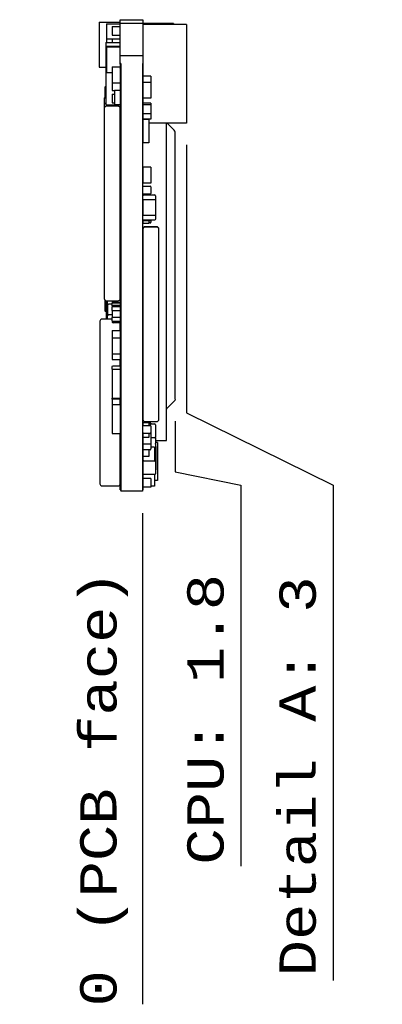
# Model space of a CAD drawing. Header units: millimetres. Extents: x 4 to 585, y 130 to 416.
# Tile 50 of 100: x 229 to 254, y 223 to 291. Entities that reach past the tile are written whole.
import ezdxf

# ---------------------------------------------------------------- set-up
doc = ezdxf.new("R2010")
doc.units = ezdxf.units.MM
doc.header["$LTSCALE"] = 0.75
doc.layers.add('Dimensions', color=7, linetype='Continuous', lineweight=13)
doc.layers.add('Visible', color=7, linetype='Continuous', lineweight=25)
doc.styles.get("Standard").update_dxf_attribs({"font": 'cour.ttf'})
doc.dimstyles.new('ISO-25', dxfattribs={"dimtxt": 2.5, "dimasz": 2.5, "dimexe": 1.5, "dimexo": 1.5, "dimgap": 1, "dimtad": 1, "dimdec": 1, "dimdsep": 46, "dimtxsty": 'Standard', "dimcen": 0, "dimclrd": 256, "dimclre": 256, "dimclrt": 256, "dimazin": 2, "dimtp": 0.1, "dimtm": 0.1, "dimtfac": 0.72, "dimtdec": 1, "dimtmove": 0, "dimatfit": 3, "dimfxl": 1, "dimarcsym": 0})

# ---------------------------------------------------------------- blocks, each defined once
blk = doc.blocks.new('*D70')
at = {"layer": 'Defpoints', "color": 0, "transparency": 16777216}
for p in [(236.982138, 258.794564), (236.982138, 254.208708)]:
    blk.add_point(p, dxfattribs=at)
at = {"layer": 'Dimensions', "lineweight": -2, "transparency": 16777216}
blk.add_line((236.982138, 257.294564), (236.982138, 223.445888), dxfattribs=at)
at = {"layer": 'Dimensions', "transparency": 16777216, "insert": (234.331497, 238.327298), "char_height": 2.5, "attachment_point": 5, "rotation": 90}
blk.add_mtext('0 (PCB face)', dxfattribs=at)
blk = doc.blocks.new('*D71')
at = {"layer": 'Defpoints', "color": 0, "transparency": 16777216}
for p in [(239.2283, 265.138257), (243.744639, 254.208708)]:
    blk.add_point(p, dxfattribs=at)
at = {"layer": 'Dimensions', "lineweight": -2, "transparency": 16777216}
for p, q in [((239.2283, 263.638257), (239.2283, 260.138257)), ((239.2283, 260.138257), (243.744639, 259.208708)), ((243.744639, 259.208708), (243.744639, 232.962982))]:
    blk.add_line(p, q, dxfattribs=at)
at = {"layer": 'Dimensions', "transparency": 16777216, "insert": (241.33652, 243.085845), "char_height": 2.5, "attachment_point": 5, "rotation": 90}
blk.add_mtext('CPU: 1.8', dxfattribs=at)
blk = doc.blocks.new('*D72')
at = {"layer": 'Defpoints', "color": 0, "transparency": 16777216}
for p in [(240.0083, 284.172764), (250.107446, 254.208708)]:
    blk.add_point(p, dxfattribs=at)
at = {"layer": 'Dimensions', "lineweight": -2, "transparency": 16777216}
for p, q in [((240.0083, 282.672764), (240.0083, 264.208708)), ((240.0083, 264.208708), (250.107446, 259.208708)), ((250.107446, 259.208708), (250.107446, 225.09546))]:
    blk.add_line(p, q, dxfattribs=at)
at = {"layer": 'Dimensions', "transparency": 16777216, "insert": (247.686506, 239.152084), "char_height": 2.5, "attachment_point": 5, "rotation": 90}
blk.add_mtext('Detail A: 3', dxfattribs=at)

msp = doc.modelspace()

# ---------------------------------------------------------------- linework, layer by layer
at = {"layer": 'Visible', "extrusion": (1, -2e-16, 2.967e-13)}
for p, q in [((233.997, 291.129, 9.779), (233.997, 288.029, 9.779)), ((233.997, 291.129, 9.779), (235.442, 291.129, 9.779)), ((235.442, 291.057, 24.5), (235.442, 291.295, 24.5)), ((235.442, 291.295, 24.5), (237.002, 291.295, 24.5)), ((237.002, 291.295, 24.5), (237.002, 291.057, 24.5)), ((234.497, 291.002, 18.658), (234.497, 289.986, 18.658)), ((234.497, 291.002, 18.658), (235.442, 291.002, 18.658)), ((234.897, 290.819, 20.757), (234.897, 290.219, 20.757)), ((234.897, 290.819, 20.757), (235.442, 290.819, 20.757)), ((235.442, 291.057, 24.5), (237.002, 291.057, 24.5)), ((237.008, 291.041, 4.47), (237.008, 290.973, 4.47)), ((239.108, 291.041, 4.47), (237.008, 291.041, 4.47)), ((237.008, 290.973, 20.732), (237.008, 287.395, 20.732)), ((240.008, 290.973, 20.732), (237.008, 290.973, 20.732)), ((239.108, 291.041, 4.47), (239.108, 290.973, 4.47)), ((240.008, 290.973, 20.732), (240.008, 284.173, 20.732)), ((234.447, 289.723, 19.428), (234.447, 285.423, 19.428)), ((234.447, 289.723, 19.428), (235.442, 289.723, 19.428)), ((234.497, 289.986, 18.658), (235.442, 289.986, 18.658)), ((234.497, 289.986, 11.495), (234.497, 289.723, 11.495)), ((234.897, 290.219, 20.757), (235.442, 290.219, 20.757)), ((234.897, 289.986, 13.808), (234.897, 289.723, 13.808)), ((234.497, 289.478, 20.792), (234.497, 289.427, 20.792)), ((234.497, 289.478, 20.792), (235.442, 289.478, 20.792)), ((234.497, 289.427, 22.036), (234.497, 287.649, 22.036)), ((234.497, 289.427, 22.036), (235.442, 289.427, 22.036)), ((235.442, 288.275, 24.5), (235.442, 288.796, 24.5)), ((237.002, 288.796, 24.5), (235.442, 288.796, 24.5)), ((237.002, 288.796, 24.5), (237.002, 288.275, 24.5)), ((233.997, 288.029, 9.779), (234.447, 288.029, 9.779)), ((234.897, 288.047, 22.92), (234.897, 286.947, 22.92)), ((234.897, 288.047, 22.92), (235.447, 288.047, 22.92)), ((235.474, 288.275, 24.5), (235.442, 288.275, 24.5)), ((235.442, 288.226, 24.097), (235.474, 288.226, 24.097)), ((235.447, 288.226, 22.036), (235.447, 288.047, 22.036)), ((235.447, 288.047, 22.92), (235.447, 286.947, 22.92)), ((235.474, 288.275, 24.5), (235.474, 258.795, 24.5)), ((237.002, 288.275, 24.5), (236.982, 288.275, 24.5)), ((236.982, 288.275, 24.5), (236.982, 258.795, 24.5)), ((236.982, 288.226, 24.097), (237.002, 288.226, 24.097)), ((236.982, 287.795, -22.7), (237.002, 287.795, -22.7)), ((234.497, 287.649, 22.036), (234.897, 287.649, 22.036)), ((235.447, 287.582, -0.183), (235.474, 287.582, -0.183)), ((237.008, 287.395, 22.929), (237.008, 286.977, 22.929)), ((237.558, 287.395, 22.929), (237.008, 287.395, 22.929)), ((237.558, 287.395, 22.929), (237.558, 286.977, 22.929)), ((234.434, 286.697, -21.386), (234.384, 286.647, -21.336)), ((234.384, 286.647, -21.336), (234.434, 286.597, -21.286)), ((234.384, 286.647, -21.336), (234.384, 285.907, -21.336)), ((234.447, 286.697, -21.386), (234.434, 286.697, -21.386)), ((234.434, 285.907, -21.286), (234.434, 286.597, -21.286)), ((234.434, 286.597, -21.286), (234.447, 286.597, -21.286)), ((234.897, 286.947, 22.92), (235.447, 286.947, 22.92)), ((234.897, 286.947, 21.824), (234.897, 286.409, 21.824)), ((234.897, 286.409, 21.824), (235.047, 286.409, 21.824)), ((235.047, 286.447, 23.928), (235.047, 285.447, 23.928)), ((235.047, 286.447, 23.928), (235.447, 286.447, 23.928)), ((235.447, 286.947, 21.824), (235.447, 286.447, 21.824)), ((235.474, 286.697, -21.386), (235.447, 286.697, -21.386)), ((235.447, 286.677, -21.366), (235.474, 286.677, -21.366)), ((235.447, 286.447, 23.928), (235.447, 285.447, 23.928)), ((237.008, 286.386, 6.584), (236.982, 286.386, 6.584)), ((237.008, 286.977, 24.16), (237.008, 285.877, 24.16)), ((237.558, 286.977, 24.16), (237.008, 286.977, 24.16)), ((237.558, 286.977, 24.16), (237.558, 285.877, 24.16)), ((234.347, 285.907, -7.921), (234.347, 285.539, -7.921)), ((234.347, 285.907, -7.921), (234.447, 285.907, -7.921)), ((234.897, 286.171, 21.824), (234.897, 285.571, 21.824)), ((234.897, 286.171, 21.824), (235.047, 286.171, 21.824)), ((235.474, 286.212, -20.726), (235.447, 286.212, -20.726)), ((235.447, 286.062, -20.726), (235.474, 286.062, -20.726)), ((235.474, 285.812, -20.726), (235.447, 285.812, -20.726)), ((235.447, 285.662, -20.726), (235.474, 285.662, -20.726)), ((237.008, 285.877, 20.732), (237.008, 285.547, 20.732)), ((237.558, 285.877, 24.16), (237.008, 285.877, 24.16)), ((234.327, 285.539, 1.532), (234.327, 285.222, 1.532)), ((234.327, 285.539, 1.532), (234.447, 285.539, 1.532)), ((234.327, 285.222, 5.058), (234.327, 282.101, 5.058)), ((234.327, 285.222, 5.058), (234.353, 285.222, 5.058)), ((234.347, 285.182, 23.857), (234.347, 272.082, 23.857)), ((234.447, 285.423, 19.428), (235.447, 285.423, 19.428)), ((235.297, 285.332, 23.857), (234.497, 285.332, 23.857)), ((234.897, 285.571, 21.824), (235.047, 285.571, 21.824)), ((235.047, 285.447, 23.928), (235.447, 285.447, 23.928)), ((235.442, 285.222, 5.058), (235.447, 285.222, 5.058)), ((235.447, 285.447, 19.428), (235.447, 285.423, 19.428)), ((235.447, 285.423, 1.532), (235.447, 285.222, 1.532)), ((235.474, 285.412, -20.726), (235.447, 285.412, -20.726)), ((235.447, 285.262, -20.726), (235.474, 285.262, -20.726)), ((235.447, 285.222, 5.058), (235.447, 285.182, 5.058)), ((235.447, 272.082, 23.857), (235.447, 285.182, 23.857)), ((235.474, 285.012, -20.726), (235.447, 285.012, -20.726)), ((237.008, 285.547, 22.275), (237.008, 285.417, 22.275)), ((237.558, 285.547, 22.275), (237.008, 285.547, 22.275)), ((237.008, 285.417, 23.981), (237.008, 284.817, 23.981)), ((237.558, 285.417, 23.981), (237.008, 285.417, 23.981)), ((237.558, 285.547, 22.275), (237.558, 285.417, 22.275)), ((237.558, 285.417, 23.981), (237.558, 284.817, 23.981)), ((235.447, 284.862, -20.726), (235.474, 284.862, -20.726)), ((235.474, 284.612, -20.726), (235.447, 284.612, -20.726)), ((235.447, 284.462, -20.726), (235.474, 284.462, -20.726)), ((237.008, 284.817, 22.275), (237.008, 284.447, 22.275)), ((237.558, 284.817, 23.981), (237.008, 284.817, 23.981)), ((237.558, 284.447, 22.275), (237.008, 284.447, 22.275)), ((237.008, 284.447, 20.732), (237.008, 284.41, 20.732)), ((237.008, 284.41, 24.086), (237.008, 282.81, 24.086)), ((237.408, 284.41, 24.086), (237.008, 284.41, 24.086)), ((237.408, 284.41, 24.086), (237.408, 282.81, 24.086)), ((237.558, 284.817, 22.275), (237.558, 284.447, 22.275)), ((235.474, 284.212, -20.726), (235.447, 284.212, -20.726)), ((235.447, 284.062, -20.726), (235.474, 284.062, -20.726)), ((235.46, 283.812, -20.726), (235.447, 283.812, -20.726)), ((235.447, 283.662, -20.726), (235.46, 283.662, -20.726)), ((235.46, 283.864, -13.448), (235.46, 283.255, -13.448)), ((235.46, 283.864, -13.448), (235.474, 283.864, -13.448)), ((240.008, 284.173, 20.732), (237.408, 284.173, 20.732)), ((238.628, 264.036, 8.334), (238.628, 284.173, 8.334)), ((238.687, 284.158, 3.997), (239.17, 283.675, 3.997)), ((235.46, 283.412, -20.726), (235.447, 283.412, -20.726)), ((235.447, 283.262, -20.726), (235.46, 283.262, -20.726)), ((235.474, 283.012, -20.726), (235.447, 283.012, -20.726)), ((235.46, 283.255, -13.448), (235.474, 283.255, -13.448)), ((235.447, 282.862, -20.726), (235.474, 282.862, -20.726)), ((235.474, 282.612, -20.726), (235.447, 282.612, -20.726)), ((235.447, 282.462, -20.726), (235.474, 282.462, -20.726)), ((237.408, 282.81, 24.086), (237.008, 282.81, 24.086)), ((239.228, 265.955, 4.815), (239.228, 282.717, 4.815)), ((234.327, 282.101, 5.058), (234.347, 282.101, 5.058)), ((235.474, 282.212, -20.726), (235.447, 282.212, -20.726)), ((235.447, 282.062, -20.726), (235.474, 282.062, -20.726)), ((235.474, 281.812, -20.726), (235.447, 281.812, -20.726)), ((235.447, 281.662, -20.726), (235.474, 281.662, -20.726)), ((235.474, 281.412, -20.726), (235.447, 281.412, -20.726)), ((235.447, 281.262, -20.726), (235.46, 281.262, -20.726)), ((235.46, 281.012, -20.726), (235.447, 281.012, -20.726)), ((235.46, 281.299, 3.012), (235.46, 280.689, 3.012)), ((235.46, 281.299, 3.012), (235.474, 281.299, 3.012)), ((237.008, 281.138, 24.089), (237.008, 280.038, 24.089)), ((237.558, 281.138, 24.089), (237.008, 281.138, 24.089)), ((237.558, 281.138, 24.089), (237.558, 280.038, 24.089)), ((235.447, 280.862, -20.726), (235.46, 280.862, -20.726)), ((235.474, 280.612, -20.726), (235.447, 280.612, -20.726)), ((235.447, 280.462, -20.726), (235.46, 280.462, -20.726)), ((235.46, 280.689, 3.012), (235.474, 280.689, 3.012)), ((235.46, 280.486, -12.33), (235.46, 280.41, -12.33)), ((235.46, 280.486, -12.33), (235.474, 280.486, -12.33)), ((235.46, 280.41, 0.243), (235.46, 279.8, 0.243)), ((235.46, 280.41, 0.243), (235.474, 280.41, 0.243)), ((235.46, 280.212, -20.726), (235.447, 280.212, -20.726)), ((235.447, 280.062, -20.726), (235.46, 280.062, -20.726)), ((235.46, 279.812, -20.726), (235.447, 279.812, -20.726)), ((235.447, 279.662, -20.726), (235.474, 279.662, -20.726)), ((235.46, 279.8, 0.243), (235.474, 279.8, 0.243)), ((237.558, 280.038, 24.089), (237.008, 280.038, 24.089)), ((237.008, 279.321, 22.537), (237.008, 279.771, 22.537)), ((237.058, 279.821, 22.537), (237.508, 279.821, 22.537)), ((237.558, 279.771, 22.537), (237.558, 279.321, 22.537)), ((235.474, 279.412, -20.726), (235.447, 279.412, -20.726)), ((235.447, 279.262, -20.726), (235.474, 279.262, -20.726)), ((235.474, 279.012, -20.726), (235.447, 279.012, -20.726)), ((235.447, 278.862, -20.726), (235.474, 278.862, -20.726)), ((237.008, 278.89, 24.049), (237.008, 279.165, 24.049)), ((237.019, 277.828, 24.037), (237.019, 278.878, 24.037)), ((237.508, 279.271, 22.537), (237.058, 279.271, 22.537)), ((237.071, 279.228, 24.049), (237.816, 279.228, 24.049)), ((237.805, 278.878, 24.1), (237.082, 278.878, 24.1)), ((237.867, 278.878, 24.037), (237.867, 277.828, 24.037)), ((237.878, 279.165, 24.049), (237.878, 278.89, 24.049)), ((235.474, 278.612, -20.726), (235.447, 278.612, -20.726)), ((235.447, 278.462, -20.726), (235.474, 278.462, -20.726)), ((235.474, 278.212, -20.726), (235.447, 278.212, -20.726)), ((237.008, 278.285, 22.668), (237.008, 278.523, 22.668)), ((237.008, 278.243, 17.528), (237.008, 277.943, 17.528)), ((237.019, 278.243, 17.528), (237.008, 278.243, 17.528)), ((237.867, 278.744, 23.728), (237.868, 278.744, 23.728)), ((237.867, 278.744, 23.728), (237.867, 278.494, 23.728)), ((237.867, 278.494, 23.728), (237.868, 278.494, 23.728)), ((237.867, 278.494, 23.728), (237.867, 278.475, 23.663)), ((237.867, 278.475, 23.728), (237.868, 278.475, 23.728)), ((237.867, 278.475, 23.728), (237.867, 278.406, 23.728)), ((237.867, 278.406, 23.728), (237.868, 278.406, 23.728)), ((237.867, 278.406, 23.728), (237.867, 278.357, 23.632)), ((237.867, 278.357, 23.728), (237.868, 278.357, 23.728)), ((237.867, 278.357, 23.728), (237.867, 278.291, 23.728)), ((237.867, 278.291, 23.728), (237.868, 278.291, 23.728)), ((237.867, 278.291, 23.728), (237.867, 278.275, 23.674)), ((237.867, 278.275, 23.728), (237.868, 278.275, 23.728)), ((237.867, 278.275, 23.728), (237.867, 278.16, 23.728)), ((237.868, 278.744, 23.728), (237.868, 278.494, 23.728)), ((237.868, 278.494, 23.728), (237.868, 278.475, 23.663)), ((237.868, 278.475, 23.728), (237.868, 278.406, 23.728)), ((237.868, 278.406, 23.728), (237.868, 278.357, 23.632)), ((237.868, 278.357, 23.728), (237.868, 278.291, 23.728)), ((237.868, 278.291, 23.728), (237.868, 278.275, 23.674)), ((237.868, 278.275, 23.728), (237.868, 278.16, 23.728)), ((235.447, 278.062, -20.726), (235.474, 278.062, -20.726)), ((235.474, 277.812, -20.726), (235.447, 277.812, -20.726)), ((235.447, 277.662, -20.726), (235.474, 277.662, -20.726)), ((237.008, 277.816, 19.082), (237.008, 277.943, 19.082)), ((237.008, 277.54, 24.049), (237.008, 277.816, 24.049)), ((237.008, 277.493, 19.082), (237.008, 277.54, 19.082)), ((237.082, 277.828, 24.1), (237.805, 277.828, 24.1)), ((237.867, 278.16, 23.728), (237.868, 278.16, 23.728)), ((237.867, 278.16, 23.728), (237.867, 278.135, 23.643)), ((237.867, 278.135, 23.728), (237.868, 278.135, 23.728)), ((237.867, 278.135, 23.728), (237.867, 278.084, 23.728)), ((237.867, 278.084, 23.728), (237.868, 278.084, 23.728)), ((237.867, 278.084, 23.728), (237.867, 278.037, 23.681)), ((237.867, 278.037, 23.728), (237.868, 278.037, 23.728)), ((237.867, 278.037, 23.728), (237.867, 277.992, 23.728)), ((237.867, 277.992, 23.728), (237.868, 277.992, 23.728)), ((237.867, 277.992, 23.728), (237.867, 277.948, 23.572)), ((237.867, 277.948, 23.572), (237.868, 277.948, 23.572)), ((237.868, 278.16, 23.728), (237.868, 278.135, 23.643)), ((237.868, 278.135, 23.728), (237.868, 278.084, 23.728)), ((237.868, 278.084, 23.728), (237.868, 278.037, 23.681)), ((237.868, 278.037, 23.728), (237.868, 277.992, 23.728)), ((237.868, 277.992, 23.728), (237.868, 277.948, 23.572)), ((237.878, 277.816, 24.049), (237.878, 277.54, 24.049)), ((235.474, 277.412, -20.726), (235.447, 277.412, -20.726)), ((235.447, 277.262, -20.726), (235.474, 277.262, -20.726)), ((235.474, 277.012, -20.726), (235.447, 277.012, -20.726)), ((235.447, 276.862, -20.726), (235.474, 276.862, -20.726)), ((237.008, 277.493, 17.528), (237.008, 277.243, 17.528)), ((237.408, 277.243, 17.528), (237.008, 277.243, 17.528)), ((237.008, 276.876, 15.983), (237.008, 276.851, 15.983)), ((237.008, 276.851, 23.832), (237.008, 263.751, 23.832)), ((237.508, 277.443, 19.082), (237.058, 277.443, 19.082)), ((237.816, 277.478, 24.049), (237.071, 277.478, 24.049)), ((237.958, 277.026, 15.983), (237.158, 277.026, 15.983)), ((237.958, 277.001, 23.832), (237.158, 277.001, 23.832)), ((237.408, 277.443, 17.528), (237.408, 277.243, 17.528)), ((237.508, 277.29, 15.348), (237.408, 277.29, 15.348)), ((237.558, 277.478, 15.348), (237.558, 277.34, 15.348)), ((238.108, 276.851, 15.983), (238.108, 276.876, 15.983)), ((238.108, 263.751, 23.832), (238.108, 276.851, 23.832)), ((235.474, 276.612, -20.726), (235.447, 276.612, -20.726)), ((235.447, 276.462, -20.726), (235.474, 276.462, -20.726)), ((235.474, 276.212, -20.726), (235.447, 276.212, -20.726)), ((235.447, 276.062, -20.726), (235.474, 276.062, -20.726)), ((235.474, 275.812, -20.726), (235.447, 275.812, -20.726)), ((235.447, 275.662, -20.726), (235.474, 275.662, -20.726)), ((235.474, 275.412, -20.726), (235.447, 275.412, -20.726)), ((235.447, 275.262, -20.726), (235.474, 275.262, -20.726)), ((235.474, 275.012, -20.726), (235.447, 275.012, -20.726)), ((235.447, 274.862, -20.726), (235.474, 274.862, -20.726)), ((235.474, 274.612, -20.726), (235.447, 274.612, -20.726)), ((235.447, 274.462, -20.726), (235.474, 274.462, -20.726)), ((235.474, 274.212, -20.726), (235.447, 274.212, -20.726)), ((235.447, 274.062, -20.726), (235.474, 274.062, -20.726)), ((235.474, 273.812, -20.726), (235.447, 273.812, -20.726)), ((235.447, 273.662, -20.726), (235.474, 273.662, -20.726)), ((235.46, 273.527, -11.212), (235.46, 272.917, -11.212)), ((235.46, 273.527, -11.212), (235.474, 273.527, -11.212)), ((235.46, 273.412, -20.726), (235.447, 273.412, -20.726)), ((235.447, 273.262, -20.726), (235.46, 273.262, -20.726)), ((235.46, 273.012, -20.726), (235.447, 273.012, -20.726)), ((235.447, 272.862, -20.726), (235.474, 272.862, -20.726)), ((235.46, 272.917, -11.212), (235.474, 272.917, -11.212)), ((235.474, 272.612, -20.726), (235.447, 272.612, -20.726)), ((235.447, 272.462, -20.726), (235.474, 272.462, -20.726)), ((235.474, 272.212, -20.726), (235.447, 272.212, -20.726)), ((235.447, 272.082, 7.342), (235.447, 271.84, 7.342)), ((234.384, 271.984, -21.336), (234.384, 271.227, -21.336)), ((234.434, 271.277, -21.286), (234.434, 271.946, -21.286)), ((234.497, 270.862, -10.4), (234.497, 271.932, -10.4)), ((234.497, 271.932, 23.857), (235.297, 271.932, 23.857)), ((234.577, 271.658, 0.739), (234.577, 271.853, 0.544)), ((234.577, 271.075, 0.156), (234.577, 271.658, 0.739)), ((234.588, 271.642, 0.74), (234.588, 271.641, 0.739)), ((234.588, 270.926, 1.454), (234.588, 271.641, 0.739)), ((234.64, 271.915, 0.544), (234.897, 271.915, 0.544)), ((234.897, 271.686, 0.784), (234.651, 271.686, 0.784)), ((234.897, 271.932, 7.342), (234.897, 271.84, 7.342)), ((234.897, 271.84, 7.342), (235.447, 271.84, 7.342)), ((234.897, 271.562, 2.373), (234.897, 271.766, 2.373)), ((234.897, 271.562, 23.225), (234.897, 271.487, 23.225)), ((234.897, 271.562, 23.225), (235.447, 271.562, 23.225)), ((234.897, 271.249, 23.963), (234.897, 271.487, 23.963)), ((234.907, 271.834, 2.191), (234.907, 271.84, 2.191)), ((234.908, 271.834, 2.191), (234.907, 271.834, 2.191)), ((234.908, 271.778, 2.361), (234.908, 271.84, 2.361)), ((234.908, 271.834, 2.191), (234.908, 271.84, 2.191)), ((234.947, 271.778, 2.411), (234.948, 271.778, 2.411)), ((234.947, 271.616, 15.272), (234.947, 271.592, 15.272)), ((234.947, 271.616, 15.272), (235.447, 271.616, 15.272)), ((234.947, 271.592, 20.454), (235.397, 271.592, 20.454)), ((234.947, 271.537, 23.963), (235.397, 271.537, 23.963)), ((234.958, 271.778, 2.412), (235.386, 271.778, 2.412)), ((235.396, 271.778, 2.411), (235.397, 271.778, 2.411)), ((235.436, 271.84, 2.361), (235.436, 271.778, 2.361)), ((235.447, 272.062, -20.726), (235.474, 272.062, -20.726)), ((235.447, 271.84, 0.557), (235.447, 271.766, 0.632)), ((235.474, 271.812, -20.726), (235.447, 271.812, -20.726)), ((235.447, 271.766, 2.373), (235.447, 271.616, 2.373)), ((235.447, 271.662, -20.726), (235.474, 271.662, -20.726)), ((235.447, 271.616, 15.272), (235.447, 271.562, 15.272)), ((235.447, 271.562, 23.225), (235.447, 271.487, 23.225)), ((235.447, 271.487, 23.963), (235.447, 271.249, 23.963)), ((234.434, 271.277, -21.286), (234.384, 271.227, -21.336)), ((234.384, 271.227, -21.336), (234.434, 271.177, -21.386)), ((234.497, 271.277, -21.286), (234.434, 271.277, -21.286)), ((234.497, 271.177, -21.386), (234.434, 271.177, -21.386)), ((234.497, 270.666, -7.39), (234.497, 270.862, -7.587)), ((234.497, 270.862, -7.587), (234.577, 270.862, -7.587)), ((234.577, 270.704, 1.693), (234.577, 270.899, 1.499)), ((234.588, 271.247, 0.657), (234.587, 271.247, 0.657)), ((234.587, 271.215, 0.689), (234.587, 271.247, 0.657)), ((234.588, 271.215, 0.689), (234.587, 271.215, 0.689)), ((234.587, 271.183, 0.631), (234.587, 271.215, 0.689)), ((234.588, 271.183, 0.721), (234.587, 271.183, 0.721)), ((234.587, 271.1, 0.804), (234.587, 271.183, 0.721)), ((234.588, 271.1, 0.804), (234.587, 271.1, 0.804)), ((234.587, 271.087, 0.78), (234.587, 271.1, 0.804)), ((234.588, 271.087, 0.818), (234.587, 271.087, 0.818)), ((234.587, 271.059, 0.846), (234.587, 271.087, 0.818)), ((234.588, 271.059, 0.846), (234.587, 271.059, 0.846)), ((234.587, 271.035, 0.803), (234.587, 271.059, 0.846)), ((234.588, 271.035, 0.869), (234.587, 271.035, 0.869)), ((234.587, 271.005, 0.899), (234.587, 271.035, 0.869)), ((234.588, 271.005, 0.899), (234.587, 271.005, 0.899)), ((234.587, 270.983, 0.873), (234.587, 271.005, 0.899)), ((234.588, 270.983, 0.922), (234.587, 270.983, 0.922)), ((234.587, 270.925, 0.98), (234.587, 270.983, 0.922)), ((234.588, 271.215, 0.689), (234.588, 271.247, 0.657)), ((234.588, 271.183, 0.631), (234.588, 271.215, 0.689)), ((234.588, 271.1, 0.804), (234.588, 271.183, 0.721)), ((234.588, 271.087, 0.78), (234.588, 271.1, 0.804)), ((234.588, 271.059, 0.846), (234.588, 271.087, 0.818)), ((234.588, 271.035, 0.803), (234.588, 271.059, 0.846)), ((234.588, 271.005, 0.899), (234.588, 271.035, 0.869)), ((234.588, 270.983, 0.873), (234.588, 271.005, 0.899)), ((234.588, 270.926, 0.979), (234.588, 270.983, 0.922)), ((234.897, 270.946, 1.534), (234.64, 270.946, 1.534)), ((234.897, 271.249, 23.225), (234.897, 270.775, 23.225)), ((234.897, 270.537, 23.963), (234.897, 270.775, 23.963)), ((234.908, 271.181, 23.695), (234.907, 271.181, 23.695)), ((234.907, 271.177, 23.708), (234.907, 271.181, 23.695)), ((234.908, 271.177, 23.708), (234.907, 271.177, 23.708)), ((234.907, 271.159, 23.708), (234.907, 271.177, 23.708)), ((234.908, 271.159, 23.708), (234.907, 271.159, 23.708)), ((234.907, 271.143, 23.762), (234.907, 271.159, 23.708)), ((234.908, 271.143, 23.762), (234.907, 271.143, 23.762)), ((234.907, 271.124, 23.762), (234.907, 271.143, 23.762)), ((234.908, 271.124, 23.762), (234.907, 271.124, 23.762)), ((234.907, 271.119, 23.708), (234.907, 271.124, 23.708)), ((234.907, 271.113, 23.708), (234.907, 271.119, 23.708)), ((234.908, 271.113, 23.72), (234.907, 271.113, 23.72)), ((234.907, 271.11, 23.732), (234.907, 271.113, 23.72)), ((234.908, 271.11, 23.732), (234.907, 271.11, 23.732)), ((234.907, 271.108, 23.732), (234.907, 271.11, 23.732)), ((234.908, 271.108, 23.749), (234.907, 271.108, 23.749)), ((234.907, 271.104, 23.762), (234.907, 271.108, 23.749)), ((234.908, 271.104, 23.762), (234.907, 271.104, 23.762)), ((234.907, 271.053, 23.762), (234.907, 271.104, 23.762)), ((234.908, 271.053, 23.762), (234.907, 271.053, 23.762)), ((234.907, 271.045, 23.762), (234.907, 271.053, 23.734)), ((234.908, 271.045, 23.762), (234.907, 271.045, 23.762)), ((234.907, 271.028, 23.762), (234.907, 271.045, 23.762)), ((234.908, 271.028, 23.762), (234.907, 271.028, 23.762)), ((234.907, 271.014, 23.762), (234.907, 271.028, 23.735)), ((234.908, 271.014, 23.762), (234.907, 271.014, 23.762)), ((234.907, 270.996, 23.762), (234.907, 271.014, 23.762)), ((234.908, 270.996, 23.762), (234.907, 270.996, 23.762)), ((234.907, 270.982, 23.762), (234.907, 270.996, 23.714)), ((234.908, 270.982, 23.762), (234.907, 270.982, 23.762)), ((234.907, 270.909, 23.762), (234.907, 270.982, 23.762)), ((234.908, 270.909, 23.762), (234.907, 270.909, 23.762)), ((234.907, 270.902, 23.711), (234.907, 270.909, 23.703)), ((234.908, 270.902, 23.762), (234.907, 270.902, 23.762)), ((234.907, 270.881, 23.762), (234.907, 270.902, 23.762)), ((234.908, 270.881, 23.762), (234.907, 270.881, 23.762)), ((234.907, 270.867, 23.725), (234.907, 270.881, 23.762)), ((234.908, 270.867, 23.725), (234.907, 270.867, 23.725)), ((234.907, 270.856, 23.762), (234.907, 270.867, 23.725)), ((234.908, 270.856, 23.762), (234.907, 270.856, 23.762)), ((234.907, 270.837, 23.762), (234.907, 270.856, 23.762)), ((234.908, 270.837, 23.762), (234.907, 270.837, 23.762)), ((234.908, 270.787, 23.951), (234.908, 271.237, 23.951)), ((234.908, 271.177, 23.708), (234.908, 271.181, 23.695)), ((234.908, 271.159, 23.708), (234.908, 271.177, 23.708)), ((234.908, 271.143, 23.762), (234.908, 271.159, 23.708)), ((234.908, 271.124, 23.762), (234.908, 271.143, 23.762)), ((234.908, 271.119, 23.708), (234.908, 271.124, 23.708)), ((234.908, 271.113, 23.708), (234.908, 271.119, 23.708)), ((234.908, 271.11, 23.732), (234.908, 271.113, 23.72)), ((234.908, 271.108, 23.732), (234.908, 271.11, 23.732)), ((234.908, 271.104, 23.762), (234.908, 271.108, 23.749)), ((234.908, 271.053, 23.762), (234.908, 271.104, 23.762)), ((234.908, 271.045, 23.762), (234.908, 271.053, 23.734)), ((234.908, 271.028, 23.762), (234.908, 271.045, 23.762)), ((234.908, 271.014, 23.762), (234.908, 271.028, 23.735)), ((234.908, 270.996, 23.762), (234.908, 271.014, 23.762)), ((234.908, 270.982, 23.762), (234.908, 270.996, 23.714)), ((234.908, 270.909, 23.762), (234.908, 270.982, 23.762)), ((234.908, 270.902, 23.711), (234.908, 270.909, 23.703)), ((234.908, 270.881, 23.762), (234.908, 270.902, 23.762)), ((234.908, 270.867, 23.725), (234.908, 270.881, 23.762)), ((234.908, 270.856, 23.762), (234.908, 270.867, 23.725)), ((234.908, 270.837, 23.762), (234.908, 270.856, 23.762)), ((234.948, 271.237, 24.001), (234.947, 271.237, 24.001)), ((234.947, 270.787, 24.001), (234.948, 270.787, 24.001)), ((235.386, 271.237, 24.002), (234.958, 271.237, 24.002)), ((234.958, 270.787, 24.002), (235.386, 270.787, 24.002)), ((235.397, 271.237, 24.001), (235.396, 271.237, 24.001)), ((235.396, 270.787, 24.001), (235.397, 270.787, 24.001)), ((235.436, 271.237, 23.951), (235.436, 270.787, 23.951)), ((235.447, 271.249, 23.225), (235.447, 270.775, 23.225)), ((235.474, 271.197, -21.366), (235.447, 271.197, -21.366)), ((235.474, 271.177, -21.386), (235.447, 271.177, -21.386)), ((235.447, 270.775, 23.963), (235.447, 270.537, 23.963)), ((234.047, 270.516, 20.538), (234.047, 259.316, 20.538)), ((234.897, 270.666, 20.538), (234.197, 270.666, 20.538)), ((234.577, 270.666, 1.656), (234.577, 270.704, 1.693)), ((234.897, 270.537, 23.225), (234.897, 270.462, 23.225)), ((234.897, 270.461, 21.525), (234.897, 270.462, 21.525)), ((234.897, 270.462, 23.225), (235.447, 270.462, 23.225)), ((235.397, 270.487, 23.963), (234.947, 270.487, 23.963)), ((235.397, 270.411, 21.525), (234.947, 270.411, 21.525)), ((235.447, 270.537, 23.225), (235.447, 270.462, 23.225)), ((235.447, 270.462, 21.525), (235.447, 270.461, 21.525)), ((235.447, 269.878, 20.538), (235.447, 270.461, 20.538)), ((234.897, 269.878, 22.943), (234.897, 269.378, 22.943)), ((234.897, 269.878, 22.943), (235.447, 269.878, 22.943)), ((234.897, 269.378, 24.063), (234.897, 268.278, 24.063)), ((234.897, 269.378, 24.063), (235.447, 269.378, 24.063)), ((235.447, 269.878, 22.943), (235.447, 269.378, 22.943)), ((235.447, 269.378, 24.063), (235.447, 268.278, 24.063)), ((235.46, 269.539, -6.386), (235.46, 268.929, -6.386)), ((235.46, 269.539, -6.386), (235.474, 269.539, -6.386)), ((235.46, 268.929, -6.386), (235.474, 268.929, -6.386)), ((234.897, 268.278, 22.943), (234.897, 267.878, 22.943)), ((234.897, 268.278, 24.063), (235.447, 268.278, 24.063)), ((235.447, 268.278, 22.943), (235.447, 267.878, 22.943)), ((234.897, 267.878, 22.943), (235.447, 267.878, 22.943)), ((234.897, 267.211, 21.245), (234.897, 267.398, 21.245)), ((234.947, 267.448, 21.245), (235.397, 267.448, 21.245)), ((235.447, 267.398, 20.538), (235.447, 267.878, 20.538)), ((235.447, 267.398, 21.245), (235.447, 267.211, 21.245)), ((234.897, 267.211, 23.908), (234.897, 265.211, 23.908)), ((234.897, 267.211, 23.908), (235.447, 267.211, 23.908)), ((235.447, 267.211, 23.908), (235.447, 265.211, 23.908)), ((235.46, 266.618, -8.139), (235.46, 266.008, -8.139)), ((235.46, 266.618, -8.139), (235.474, 266.618, -8.139)), ((235.46, 266.008, -8.139), (235.474, 266.008, -8.139)), ((235.46, 265.82, -8.67), (235.46, 265.211, -8.67)), ((235.46, 265.82, -8.67), (235.474, 265.82, -8.67)), ((234.897, 265.153, 21.347), (234.897, 265.211, 21.347)), ((234.897, 265.211, 23.908), (235.447, 265.211, 23.908)), ((234.897, 264.773, 23.857), (234.897, 262.773, 23.857)), ((234.897, 264.773, 23.857), (235.447, 264.773, 23.857)), ((234.907, 265.072, 21.165), (234.907, 265.091, 21.098)), ((234.908, 265.091, 21.098), (234.907, 265.091, 21.098)), ((234.908, 265.072, 21.165), (234.907, 265.072, 21.165)), ((234.907, 265.052, 21.165), (234.907, 265.072, 21.165)), ((234.908, 265.052, 21.165), (234.907, 265.052, 21.165)), ((234.907, 265.032, 21.165), (234.907, 265.052, 21.145)), ((234.908, 265.032, 21.165), (234.907, 265.032, 21.165)), ((234.907, 265.01, 21.165), (234.907, 265.032, 21.165)), ((234.907, 264.999, 21.165), (234.907, 265.01, 21.128)), ((234.908, 265.01, 21.165), (234.907, 265.01, 21.165)), ((234.908, 264.999, 21.165), (234.907, 264.999, 21.165)), ((234.907, 264.949, 21.165), (234.907, 264.999, 21.165)), ((234.908, 264.949, 21.165), (234.907, 264.949, 21.165)), ((234.907, 264.943, 21.165), (234.907, 264.949, 21.142)), ((234.908, 264.943, 21.165), (234.907, 264.943, 21.165)), ((234.907, 264.914, 21.165), (234.907, 264.943, 21.165)), ((234.908, 264.914, 21.165), (234.907, 264.914, 21.165)), ((234.907, 264.893, 21.165), (234.907, 264.914, 21.123)), ((234.907, 264.863, 21.165), (234.907, 264.893, 21.165)), ((234.908, 264.893, 21.165), (234.907, 264.893, 21.165)), ((234.907, 264.855, 21.165), (234.907, 264.863, 21.137)), ((234.908, 264.863, 21.165), (234.907, 264.863, 21.165)), ((234.908, 264.855, 21.165), (234.907, 264.855, 21.165)), ((234.907, 264.773, 21.165), (234.907, 264.855, 21.165)), ((234.908, 264.773, 21.335), (234.908, 265.141, 21.335)), ((234.908, 265.072, 21.165), (234.908, 265.091, 21.098)), ((234.908, 265.052, 21.165), (234.908, 265.072, 21.165)), ((234.908, 265.032, 21.165), (234.908, 265.052, 21.145)), ((234.908, 265.01, 21.165), (234.908, 265.032, 21.165)), ((234.908, 264.999, 21.165), (234.908, 265.01, 21.128)), ((234.908, 264.949, 21.165), (234.908, 264.999, 21.165)), ((234.908, 264.943, 21.165), (234.908, 264.949, 21.142)), ((234.908, 264.914, 21.165), (234.908, 264.943, 21.165)), ((234.908, 264.893, 21.165), (234.908, 264.914, 21.123)), ((234.908, 264.863, 21.165), (234.908, 264.893, 21.165)), ((234.908, 264.855, 21.165), (234.908, 264.863, 21.137)), ((234.908, 264.773, 21.165), (234.908, 264.855, 21.165)), ((234.948, 265.141, 21.385), (234.947, 265.141, 21.385)), ((235.386, 265.141, 21.386), (234.958, 265.141, 21.386)), ((235.397, 265.141, 21.385), (235.396, 265.141, 21.385)), ((235.436, 265.141, 21.335), (235.436, 264.773, 21.335)), ((235.447, 265.211, 21.347), (235.447, 265.153, 21.347)), ((235.447, 264.773, 20.538), (235.447, 265.153, 20.538)), ((235.447, 264.773, 23.857), (235.447, 262.773, 23.857)), ((235.46, 265.211, -8.67), (235.474, 265.211, -8.67)), ((238.687, 264.514, 3.997), (239.17, 264.997, 3.997)), ((237.008, 263.511, 21.871), (237.008, 263.287, 21.871)), ((237.408, 263.511, 21.871), (237.008, 263.511, 21.871)), ((237.008, 262.837, 23.527), (237.008, 263.287, 23.527)), ((237.058, 263.337, 23.527), (237.508, 263.337, 23.527)), ((237.158, 263.601, 23.832), (237.958, 263.601, 23.832)), ((237.408, 263.511, 21.871), (237.408, 263.337, 21.871)), ((237.558, 263.496, 13.78), (237.408, 263.496, 13.78)), ((237.558, 263.474, 15.594), (237.408, 263.474, 15.594)), ((237.408, 263.435, 18.071), (237.816, 263.435, 18.071)), ((237.558, 263.496, 13.78), (237.558, 263.474, 13.78)), ((237.558, 263.474, 15.594), (237.558, 263.435, 15.594)), ((237.558, 263.287, 23.527), (237.558, 262.837, 23.527)), ((237.878, 263.373, 18.071), (237.878, 262.548, 18.071)), ((234.897, 262.773, 23.857), (235.447, 262.773, 23.857)), ((235.447, 262.295, 20.538), (235.447, 262.773, 20.538)), ((237.008, 262.837, 21.871), (237.008, 262.511, 21.871)), ((237.508, 262.787, 23.527), (237.058, 262.787, 23.527)), ((237.408, 262.787, 21.871), (237.408, 262.511, 21.871)), ((237.558, 262.837, 20.025), (237.558, 262.055, 20.025)), ((235.442, 262.295, 22.7), (235.474, 262.295, 22.7)), ((235.447, 262.511, -2.919), (235.474, 262.511, -2.919)), ((236.982, 262.295, 22.7), (237.002, 262.295, 22.7)), ((237.002, 262.286, 6.584), (237.008, 262.286, 6.584)), ((237.408, 262.511, 21.871), (237.008, 262.511, 21.871)), ((237.008, 262.511, 20.025), (237.008, 262.055, 20.025)), ((237.008, 261.712, 18.478), (237.008, 262.055, 18.478)), ((237.558, 262.055, 20.025), (237.008, 262.055, 20.025)), ((237.816, 262.485, 18.071), (237.558, 262.485, 18.071)), ((237.558, 262.055, 18.478), (237.558, 261.712, 18.478)), ((237.867, 262.512, 9.356), (237.867, 261.775, 9.356)), ((237.867, 262.512, 9.019), (237.867, 262.369, 9.019)), ((237.867, 262.369, 9.019), (237.868, 262.369, 9.019)), ((237.867, 262.369, 9.019), (237.867, 262.337, 8.907)), ((237.867, 262.337, 9.019), (237.868, 262.337, 9.019)), ((237.867, 262.337, 9.019), (237.867, 262.295, 9.019)), ((237.867, 262.295, 9.019), (237.868, 262.295, 9.019)), ((237.867, 262.295, 9.019), (237.867, 262.262, 8.956)), ((237.867, 262.286, 6.584), (237.867, 262.286, 6.584)), ((237.867, 262.262, 9.019), (237.868, 262.262, 9.019)), ((237.867, 262.262, 9.019), (237.867, 262.222, 9.019)), ((237.867, 262.222, 9.019), (237.868, 262.222, 9.019)), ((237.867, 262.222, 9.019), (237.867, 262.203, 8.954)), ((237.867, 262.203, 9.019), (237.868, 262.203, 9.019)), ((237.867, 262.203, 9.019), (237.867, 262.086, 9.019)), ((237.867, 262.152, -16.192), (237.867, 262.152, -16.192)), ((237.867, 262.086, 9.019), (237.868, 262.086, 9.019)), ((237.867, 262.086, 9.019), (237.867, 262.077, 8.99)), ((237.867, 262.077, 8.951), (237.867, 262.073, 8.951)), ((237.867, 262.077, 8.99), (237.868, 262.077, 8.99)), ((237.867, 262.073, 8.951), (237.868, 262.073, 8.951)), ((237.867, 262.073, 8.951), (237.867, 262.064, 8.922)), ((237.867, 262.064, 8.893), (237.867, 262.051, 8.893)), ((237.867, 262.064, 8.922), (237.868, 262.064, 8.922)), ((237.867, 262.051, 8.893), (237.867, 262.04, 8.893)), ((237.867, 262.04, 9.019), (237.868, 262.04, 9.019)), ((237.867, 262.04, 9.019), (237.867, 261.996, 9.019)), ((237.867, 261.996, 9.019), (237.868, 261.996, 9.019)), ((237.867, 261.996, 9.019), (237.867, 261.96, 8.893)), ((237.867, 261.96, 8.893), (237.868, 261.96, 8.893)), ((237.867, 261.96, 8.893), (237.867, 261.917, 8.893)), ((237.867, 261.917, 8.893), (237.868, 261.917, 8.893)), ((237.867, 261.917, 8.893), (237.867, 261.908, 8.863)), ((237.867, 261.908, 8.863), (237.868, 261.908, 8.863)), ((237.868, 262.514, 9.019), (237.868, 262.369, 9.019)), ((237.868, 262.369, 9.019), (237.868, 262.337, 8.907)), ((237.868, 262.337, 9.019), (237.868, 262.295, 9.019)), ((237.868, 262.295, 9.019), (237.868, 262.262, 8.956)), ((237.868, 262.286, 6.584), (238.628, 262.286, 6.584)), ((237.868, 262.262, 9.019), (237.868, 262.222, 9.019)), ((237.868, 262.222, 9.019), (237.868, 262.203, 8.954)), ((237.868, 262.203, 9.019), (237.868, 262.086, 9.019)), ((238.008, 262.152, -16.192), (237.868, 262.152, -16.192)), ((237.868, 262.086, 9.019), (237.868, 262.077, 8.99)), ((237.868, 262.077, 8.951), (237.868, 262.073, 8.951)), ((237.868, 262.073, 8.951), (237.868, 262.064, 8.922)), ((237.868, 262.064, 8.893), (237.868, 262.051, 8.893)), ((237.868, 262.051, 8.893), (237.868, 262.04, 8.893)), ((237.868, 262.04, 9.019), (237.868, 261.996, 9.019)), ((237.868, 261.996, 9.019), (237.868, 261.96, 8.893)), ((237.868, 261.96, 8.893), (237.868, 261.917, 8.893)), ((237.868, 261.917, 8.893), (237.868, 261.908, 8.863)), ((237.878, 262.052, -0.367), (237.878, 261.763, -0.367)), ((238.008, 262.152, -16.192), (238.008, 259.552, -16.192)), ((237.008, 261.712, 16.893), (237.008, 261.19, 16.893)), ((237.508, 261.662, 18.478), (237.058, 261.662, 18.478)), ((237.408, 261.662, 16.893), (237.408, 261.19, 16.893)), ((237.808, 261.834, 13.825), (237.558, 261.834, 13.825)), ((237.808, 261.834, 13.825), (237.808, 260.895, 13.825)), ((237.816, 261.425, 9.368), (237.808, 261.425, 9.368)), ((237.908, 261.881, -11.467), (237.878, 261.881, -11.467)), ((237.878, 261.763, 9.368), (237.878, 261.487, 9.368)), ((237.878, 261.487, -0.367), (237.878, 261.227, -0.367)), ((237.908, 261.881, -11.467), (237.908, 260.281, -11.467)), ((237.408, 261.19, 16.893), (237.008, 261.19, 16.893)), ((237.008, 261.19, 13.825), (237.008, 260.833, 13.825)), ((237.008, 260.008, 16.829), (237.008, 260.833, 16.829)), ((237.071, 260.895, 16.829), (237.816, 260.895, 16.829)), ((237.816, 261.164, -0.367), (237.808, 261.164, -0.367)), ((237.878, 260.833, 16.829), (237.878, 260.008, 16.829)), ((237.008, 259.957, -2.161), (237.008, 260.008, -2.109)), ((237.008, 259.957, 14.124), (237.008, 259.679, 14.124)), ((237.035, 259.957, 14.124), (237.008, 259.957, 14.124)), ((237.816, 259.945, 16.829), (237.071, 259.945, 16.829)), ((237.808, 259.945, 14.124), (237.808, 259.157, 14.124)), ((237.908, 260.281, -11.467), (237.878, 260.281, -11.467)), ((237.008, 259.679, 16.135), (237.008, 259.079, 16.135)), ((237.558, 259.679, 16.135), (237.008, 259.679, 16.135)), ((237.558, 259.679, 16.135), (237.558, 259.079, 16.135)), ((238.008, 259.552, -16.192), (237.808, 259.552, -16.192)), ((234.197, 259.166, 20.538), (235.297, 259.166, 20.538)), ((235.442, 258.895, 22.7), (235.474, 258.895, 22.7)), ((236.982, 258.795, 24.5), (235.474, 258.795, 24.5)), ((236.982, 258.895, 22.7), (237.002, 258.895, 22.7)), ((237.558, 259.079, 16.135), (237.008, 259.079, 16.135)), ((237.808, 259.157, 14.124), (237.558, 259.157, 14.124))]:
    msp.add_line(p, q, dxfattribs=at)
for centre, radius, start, end in [((289.926, 24.097, 235.442), 1.2, 199.62322, 340.37678), ((289.926, 24.097, 237.002), 1.7, 166.28698, 180), ((289.495, -22.7, 237.002), 1.7, 138.24506, 180), ((260.595, 22.7, 237.002), 1.7, 0, 180)]:
    msp.add_arc(centre, radius, start, end, dxfattribs=at)
at = {"layer": 'Visible', "extrusion": (-1, 2e-16, -2.967e-13)}
for centre, radius, start, end in [((-289.926, 24.097, -237.002), 1.2, 199.62322, 340.37678), ((-289.926, 24.097, -235.442), 1.7, 0, 13.71302), ((-282.717, 3.997, -239.228), 0.817, 90, 180), ((-265.955, 3.997, -239.228), 0.817, 0, 90), ((-264.036, 6.584, -238.628), 1.75, 0, 90), ((-260.595, 22.7, -235.442), 1.7, 0, 180)]:
    msp.add_arc(centre, radius, start, end, dxfattribs=at)
at = {"layer": 'Visible'}
for centre, radius, start, end in [((235.324, 287.842, -0.183), 0.15, 0, 34.35198), ((234.497, 285.182, 23.857), 0.15, 90, 180), ((235.297, 285.182, 23.857), 0.15, 0, 90), ((238.828, 284.299, 3.997), 0.2, 219.26896, 225), ((239.028, 283.534, 3.997), 0.2, 0, 45), ((237.058, 279.771, 22.537), 0.05, 90, 180), ((237.508, 279.771, 22.537), 0.05, 0, 90), ((237.071, 279.165, 24.049), 0.0625, 90, 180), ((237.508, 279.321, 22.537), 0.05, 270, 0), ((237.816, 279.165, 24.049), 0.0625, 0, 90), ((237.058, 278.523, 22.668), 0.05, 141.26057, 180), ((237.058, 277.943, 19.082), 0.05, 141.26057, 180), ((237.02, 277.816, 24.049), 0.012, 90.11643, 180), ((237.866, 277.816, 24.049), 0.012, 0, 89.88357), ((237.158, 276.876, 15.983), 0.15, 90, 180), ((237.158, 276.851, 23.832), 0.15, 90, 180), ((237.508, 277.493, 19.082), 0.05, 270, 342.5426), ((237.508, 277.34, 15.348), 0.05, 270, 360), ((237.958, 276.876, 15.983), 0.15, 0, 90), ((237.958, 276.851, 23.832), 0.15, 0, 90), ((234.497, 272.082, 23.857), 0.15, 180, 270), ((235.297, 272.082, 23.857), 0.15, 270, 0), ((234.947, 271.542, 20.454), 0.05, 90, 156.17171), ((234.909, 271.249, 23.963), 0.012, 180, 270), ((235.435, 271.249, 23.963), 0.012, 270, 360), ((234.197, 270.516, 20.538), 0.15, 90, 180), ((234.947, 270.537, 23.963), 0.05, 180, 270), ((234.947, 270.461, 21.525), 0.05, 180, 270), ((235.397, 270.537, 23.963), 0.05, 270, 0), ((235.397, 270.461, 21.525), 0.05, 270, 0), ((234.909, 265.153, 21.347), 0.012, 180, 270), ((235.435, 265.153, 21.347), 0.012, 270, 360), ((237.158, 263.751, 23.832), 0.15, 180, 270), ((237.058, 263.287, 23.527), 0.05, 90, 180), ((237.508, 263.287, 23.527), 0.05, 0, 90), ((237.816, 263.373, 18.071), 0.0625, 0, 90), ((237.958, 263.751, 23.832), 0.15, 270, 0), ((237.508, 262.837, 23.527), 0.05, 270, 360), ((237.816, 262.548, 18.071), 0.0625, 270, 0), ((237.816, 262.052, -0.367), 0.0625, 34.42549, 34.51276), ((237.816, 262.052, -0.367), 0.0625, 0, 32.76873), ((237.508, 261.712, 18.478), 0.05, 270, 0), ((237.816, 261.227, -0.367), 0.0625, 270, 0), ((237.866, 261.763, 9.368), 0.012, 0, 89.88357), ((237.071, 260.833, 16.829), 0.0625, 90, 180), ((237.816, 260.833, 16.829), 0.0625, 0, 90), ((237.816, 260.008, 16.829), 0.0625, 270, 360), ((234.197, 259.316, 20.538), 0.15, 180, 270), ((235.297, 259.316, 20.538), 0.15, 270, 344.8168)]:
    msp.add_arc(centre, radius, start, end, dxfattribs=at)
at = {"layer": 'Visible', "extrusion": (2.967e-13, -2e-16, -1)}
for centre, radius, start, end in [((-237.058, 279.321, -22.537), 0.05, 270, 360), ((-237.058, 277.493, -19.082), 0.05, 270, 360), ((-235.397, 271.542, -20.454), 0.05, 90, 156.17171), ((-239.028, 265.138, -3.997), 0.2, 180, 225), ((-238.828, 264.373, -3.997), 0.2, 0, 45), ((-237.058, 262.837, -23.527), 0.05, 270, 0), ((-237.058, 261.712, -18.478), 0.05, 270, 360), ((-237.071, 260.008, -16.829), 0.0625, 270, 0)]:
    msp.add_arc(centre, radius, start, end, dxfattribs=at)
at = {"layer": 'Visible', "extrusion": (-4.8068e-12, -2e-16, -1)}
for centre, radius, start, end in [((-237.02, 278.89, -24.049), 0.012, 270.11643, 360), ((-237.866, 278.89, -24.049), 0.012, 180, 269.88357), ((-237.02, 278.285, -22.668), 0.012, 274.78019, 0), ((-237.071, 277.54, -24.049), 0.0625, 270, 0), ((-237.816, 277.54, -24.049), 0.0625, 180, 270)]:
    msp.add_arc(centre, radius, start, end, dxfattribs=at)
at = {"layer": 'Visible', "extrusion": (-2e-16, -1, 2e-16)}
for centre, radius, start, end in [((237.071, 24.049, -278.878), 0.0505, 90.15492, 179.84508), ((237.816, 24.049, -278.878), 0.0505, 0.15492, 89.84508), ((237.082, 24.038, -277.828), 0.0625, 169.73595, 169.86314), ((237.082, 24.038, -277.828), 0.0625, 100.13686, 100.26405), ((237.805, 24.038, -277.828), 0.0625, 79.73595, 79.86314), ((237.805, 24.038, -277.828), 0.0625, 10.13686, 10.26405), ((234.947, 23.963, -271.237), 0.038, 90, 180), ((235.397, 23.963, -271.237), 0.038, 0, 90), ((234.947, 21.347, -265.141), 0.038, 90, 180), ((235.397, 21.347, -265.141), 0.038, 0, 90), ((237.805, 9.357, -261.775), 0.0625, 79.73595, 79.86314), ((237.805, 9.357, -261.775), 0.0625, 10.13686, 10.26405)]:
    msp.add_arc(centre, radius, start, end, dxfattribs=at)
at = {"layer": 'Visible', "extrusion": (2e-16, 1, -2e-16)}
for centre, radius, start, end in [((-237.082, 24.038, 278.878), 0.0625, 10.13686, 10.26405), ((-237.082, 24.038, 278.878), 0.0625, 79.73595, 79.86314), ((-237.805, 24.038, 278.878), 0.0625, 169.73595, 169.86314), ((-237.071, 24.049, 277.828), 0.0505, 0.15492, 89.84508), ((-237.816, 24.049, 277.828), 0.0505, 90.15492, 179.84508), ((-234.947, 2.373, 271.778), 0.038, 0, 90), ((-235.397, 2.373, 271.778), 0.038, 90, 180), ((-234.947, 23.963, 270.787), 0.038, 0, 90), ((-235.397, 23.963, 270.787), 0.038, 90, 180), ((-237.816, 9.368, 261.775), 0.0505, 90.15492, 179.84508)]:
    msp.add_arc(centre, radius, start, end, dxfattribs=at)
at = {"layer": 'Visible', "extrusion": (-3.3982e-12, -2e-16, -1)}
msp.add_arc((-234.64, 271.853, -0.544), 0.0625, 0, 90, dxfattribs=at)
at = {"layer": 'Visible', "extrusion": (2.099e-13, 0.707107, -0.707107)}
for start, end in [(10.26405, 79.73595), (10.13686, 10.26405), (79.73595, 79.86314)]:
    msp.add_arc((-234.651, 192.603, 191.557), 0.0625, start, end, dxfattribs=at)
at = {"layer": 'Visible', "extrusion": (5.3999e-12, -2e-16, -1)}
for centre, radius, start, end in [((-234.909, 271.766, -2.373), 0.012, 0, 90), ((-235.435, 271.766, -2.373), 0.012, 90, 180), ((-234.947, 267.398, -21.245), 0.05, 0, 90), ((-235.397, 267.398, -21.245), 0.05, 90, 180)]:
    msp.add_arc(centre, radius, start, end, dxfattribs=at)
at = {"layer": 'Visible', "extrusion": (-4.8066e-12, -2e-16, -1)}
for centre, radius, start, end in [((-234.947, 271.487, -23.963), 0.05, 0, 90), ((-235.397, 271.487, -23.963), 0.05, 90, 180), ((-234.909, 270.775, -23.963), 0.012, 0, 90), ((-235.435, 270.775, -23.963), 0.012, 90, 180)]:
    msp.add_arc(centre, radius, start, end, dxfattribs=at)
at = {"layer": 'Visible', "extrusion": (5.4001e-12, -2e-16, -1)}
msp.add_arc((-237.816, 261.487, -9.368), 0.0625, 180, 270, dxfattribs=at)
at = {"layer": 'Visible'}
for points in [[(237.082, 278.878, 24.1), (237.078, 278.878, 24.1), (237.075, 278.878, 24.1), (237.071, 278.878, 24.099)], [(237.816, 278.878, 24.099), (237.812, 278.878, 24.1), (237.808, 278.878, 24.1), (237.805, 278.878, 24.1)], [(237.071, 277.828, 24.099), (237.075, 277.828, 24.1), (237.078, 277.828, 24.1), (237.082, 277.828, 24.1)], [(237.805, 277.828, 24.1), (237.808, 277.828, 24.1), (237.812, 277.828, 24.1), (237.816, 277.828, 24.099)], [(234.589, 271.649, 0.748), (234.589, 271.647, 0.745), (234.588, 271.644, 0.742), (234.588, 271.642, 0.74)], [(234.651, 271.686, 0.784), (234.647, 271.686, 0.784), (234.644, 271.686, 0.784), (234.64, 271.685, 0.783)], [(234.948, 271.778, 2.411), (234.952, 271.778, 2.412), (234.955, 271.778, 2.412), (234.958, 271.778, 2.412)], [(235.386, 271.778, 2.412), (235.39, 271.778, 2.412), (235.393, 271.778, 2.412), (235.396, 271.778, 2.411)], [(234.588, 271.047, 0.137), (234.588, 271.047, 0.137), (234.588, 271.047, 0.137), (234.588, 271.047, 0.137)], [(234.958, 271.237, 24.002), (234.955, 271.237, 24.002), (234.952, 271.237, 24.002), (234.948, 271.237, 24.001)], [(234.948, 270.787, 24.001), (234.952, 270.787, 24.002), (234.955, 270.787, 24.002), (234.958, 270.787, 24.002)], [(235.396, 271.237, 24.001), (235.393, 271.237, 24.002), (235.39, 271.237, 24.002), (235.386, 271.237, 24.002)], [(235.386, 270.787, 24.002), (235.39, 270.787, 24.002), (235.393, 270.787, 24.002), (235.396, 270.787, 24.001)], [(234.958, 265.141, 21.386), (234.955, 265.141, 21.386), (234.952, 265.141, 21.385), (234.948, 265.141, 21.385)], [(235.396, 265.141, 21.385), (235.393, 265.141, 21.385), (235.39, 265.141, 21.386), (235.386, 265.141, 21.386)], [(237.808, 261.775, 9.419), (237.811, 261.775, 9.419), (237.813, 261.775, 9.419), (237.816, 261.775, 9.418)]]:
    msp.add_open_spline(points, degree=3, dxfattribs=at)
for points, knots in [([(234.587, 271.049, 0.138), (234.584, 271.053, 0.141), (234.581, 271.058, 0.144), (234.578, 271.067, 0.15), (234.577, 271.071, 0.153), (234.577, 271.075, 0.156)], [0.006161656, 0.006161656, 0.006161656, 0.006161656, 0.008111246, 0.008111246, 0.009529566, 0.009529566, 0.009529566, 0.009529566]), ([(234.577, 270.899, 1.499), (234.577, 270.903, 1.502), (234.578, 270.908, 1.505), (234.582, 270.918, 1.512), (234.585, 270.922, 1.515), (234.592, 270.93, 1.521), (234.596, 270.933, 1.524), (234.607, 270.939, 1.529), (234.613, 270.942, 1.531), (234.626, 270.945, 1.534), (234.633, 270.946, 1.534), (234.64, 270.946, 1.534)], [0, 0, 0, 0, 0.001780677, 0.001780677, 0.003534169, 0.003534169, 0.005413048, 0.005413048, 0.007411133, 0.007411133, 0.00953047, 0.00953047, 0.00953047, 0.00953047])]:
    msp.add_open_spline(points, degree=3, knots=knots, dxfattribs=at)

# ---------------------------------------------------------------- dimensions: what is measured, and where the dimension line sits
at = {"layer": 'Dimensions'}
for feature_location, offset, origin, text, picture, middle in [((240.008, 284.173), (10.099, -29.964), (236.982, 258.795), 'Detail A: <>', '*D72', (247.687, 239.152)), ((239.228, 265.138), (4.516, -10.93), (236.982, 258.795), 'CPU: 1.8', '*D71', (241.337, 243.086)), ((236.982138, 258.794564), (0, -4.585856), (236.982138, 258.794564), '<> (PCB face)', '*D70', (234.331497, 238.327298))]:
    dim = msp.add_ordinate_dim(feature_location=feature_location, offset=offset, dtype=1, origin=origin, text=text, dimstyle='ISO-25', override={"dimlfac": 1}, dxfattribs=at)
    dim.commit()
    dim.dimension.update_dxf_attribs({"geometry": picture, "text_midpoint": middle})

doc.saveas('drawing.dxf')
